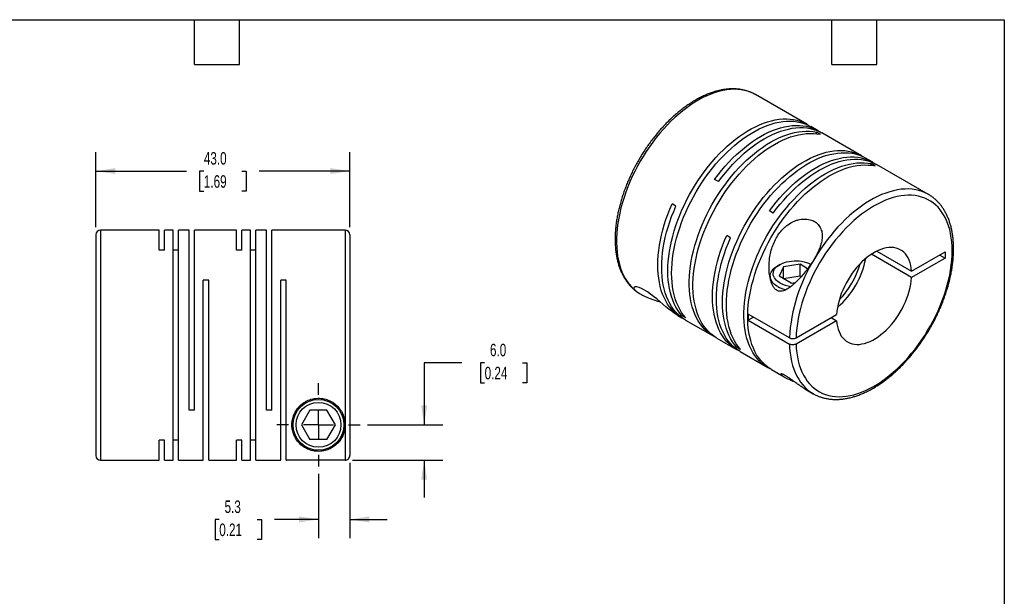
# Model space of a CAD drawing. Header units: millimetres. Extents: x 6 to 273, y 6 to 210.
# Tile 3 of 3: x 106 to 273, y 112 to 210. Entities that reach past the tile are written whole.
import ezdxf

# ---------------------------------------------------------------- set-up
doc = ezdxf.new("R2010")
doc.units = ezdxf.units.MM
doc.linetypes.add('SLD-Center', pattern=[19.05, 15.24, -1.27, 1.27, -1.27])
doc.linetypes.add('SLD-Solid', pattern=[0])
doc.layers.add('CENTER', color=40, linetype='SLD-Center')
doc.layers.add('DIMENSIONS', color=140, linetype='SLD-Solid', lineweight=25)
doc.layers.add('TEXT', color=140, linetype='SLD-Solid', lineweight=25)
doc.styles.add('SLDTEXTSTYLE0', font='TXT', dxfattribs={"width": 0.7})
doc.dimstyles.new('SLDDIMSTYLE0', dxfattribs={"dimtxt": 2.158008, "dimasz": 3.302, "dimexe": 0, "dimexo": 0.0625, "dimgap": 0.539502, "dimtad": 0, "dimtih": 1, "dimtoh": 1, "dimdec": 1, "dimrnd": 1e-09, "dimzin": 12, "dimdsep": 46, "dimtxsty": 'SLDTEXTSTYLE0', "dimsah": 1, "dimcen": 0.09, "dimadec": 0, "dimazin": 3, "dimtfac": 1, "dimtdec": 1, "dimtmove": 0, "dimatfit": 0, "dimfxl": 0, "dimfrac": 2, "dimtolj": 1, "dimtzin": 12, "dimarcsym": 0})
doc.dimstyles.new('SLDDIMSTYLE1', dxfattribs={"dimtxt": 2.158008, "dimasz": 3.302, "dimexe": 0, "dimexo": 0.0625, "dimgap": 0.539502, "dimtad": 0, "dimtih": 1, "dimtoh": 1, "dimdec": 1, "dimrnd": 1e-09, "dimzin": 4, "dimdsep": 46, "dimtxsty": 'SLDTEXTSTYLE0', "dimsah": 1, "dimcen": 0.09, "dimadec": 0, "dimazin": 1, "dimtfac": 1, "dimtdec": 1, "dimtmove": 0, "dimatfit": 0, "dimfxl": 0, "dimfrac": 2, "dimtolj": 1, "dimtzin": 12, "dimarcsym": 0})
doc.dimstyles.new('SLDDIMSTYLE3', dxfattribs={"dimtxt": 2.158008, "dimasz": 3.302, "dimexe": 0, "dimexo": 0.0625, "dimgap": 0.539502, "dimtad": 0, "dimtih": 1, "dimtoh": 1, "dimdec": 1, "dimrnd": 1e-09, "dimzin": 4, "dimdsep": 46, "dimtxsty": 'SLDTEXTSTYLE0', "dimsah": 1, "dimcen": 0.09, "dimadec": 0, "dimazin": 1, "dimtfac": 1, "dimtdec": 1, "dimtofl": 0, "dimtmove": 0, "dimatfit": 3, "dimfxl": 0, "dimfrac": 2, "dimtolj": 1, "dimtzin": 12, "dimarcsym": 0})

# ---------------------------------------------------------------- blocks, each defined once
blk = doc.blocks.new('_D_5')
at = {"layer": 'DIMENSIONS'}
for p, q in [((119.21, 174.36), (119.21, 187.07)), ((162.21, 174.36), (162.21, 187.07)), ((119.21, 183.89), (134.58, 183.89)), ((137.5, 183.89), (136.78, 183.89)), ((136.78, 183.89), (136.78, 180.46)), ((143.92, 183.89), (144.64, 183.89)), ((144.64, 183.89), (144.64, 180.46)), ((162.21, 183.89), (146.84, 183.89)), ((136.78, 180.46), (137.5, 180.46)), ((144.64, 180.46), (143.92, 180.46))]:
    blk.add_line(p, q, dxfattribs=at)
for points in [[(119.21, 183.89), (122.51, 183.39), (122.51, 184.4)], [(162.21, 183.89), (158.91, 184.4), (158.91, 183.39)]]:
    blk.add_solid(points, dxfattribs=at)
at = {"layer": 'DIMENSIONS', "char_height": 2.117, "attachment_point": 1, "style": 'SLDTEXTSTYLE0'}
for s, insert in [('43.0', (137.5, 187.11)), ('1.69', (137.5, 183.19))]:
    blk.add_mtext(s, dxfattribs=dict(at, insert=insert))
blk = doc.blocks.new('_D_6')
at = {"layer": 'DIMENSIONS'}
for p, q in [((162.21, 134.43), (162.21, 121.68)), ((156.91, 132.58), (156.91, 121.68)), ((140.11, 124.86), (139.39, 124.86)), ((139.39, 124.86), (139.39, 121.43)), ((146.52, 124.86), (147.25, 124.86)), ((147.25, 124.86), (147.25, 121.43)), ((156.91, 124.86), (149.45, 124.86)), ((162.21, 124.86), (168.56, 124.86)), ((139.39, 121.43), (140.11, 121.43)), ((147.25, 121.43), (146.52, 121.43))]:
    blk.add_line(p, q, dxfattribs=at)
for points in [[(156.91, 124.86), (153.61, 125.37), (153.61, 124.35)], [(162.21, 124.86), (165.51, 124.35), (165.51, 125.37)]]:
    blk.add_solid(points, dxfattribs=at)
at = {"layer": 'DIMENSIONS', "char_height": 2.117, "attachment_point": 1, "style": 'SLDTEXTSTYLE0'}
for s, insert in [('5.3', (141.01, 128.07)), ('0.21', (140.11, 124.16))]:
    blk.add_mtext(s, dxfattribs=dict(at, insert=insert))
blk = doc.blocks.new('_D_7')
at = {"layer": 'DIMENSIONS'}
for p, q in [((181.16, 151.42), (174.81, 151.42)), ((174.81, 151.42), (174.81, 140.89)), ((185.05, 151.42), (184.33, 151.42)), ((184.33, 151.42), (184.33, 147.99)), ((191.47, 151.42), (192.19, 151.42)), ((192.19, 151.42), (192.19, 147.99)), ((184.33, 147.99), (185.05, 147.99)), ((192.19, 147.99), (191.47, 147.99)), ((165.22, 140.89), (177.99, 140.89)), ((162.68, 134.9), (177.99, 134.9)), ((174.81, 134.9), (174.81, 128.55))]:
    blk.add_line(p, q, dxfattribs=at)
for points in [[(174.81, 140.89), (175.32, 144.2), (174.3, 144.2)], [(174.81, 134.9), (174.3, 131.6), (175.32, 131.6)]]:
    blk.add_solid(points, dxfattribs=at)
at = {"layer": 'DIMENSIONS', "char_height": 2.117, "attachment_point": 1, "style": 'SLDTEXTSTYLE0'}
for s, insert in [('6.0', (185.95, 154.63)), ('0.24', (185.05, 150.72))]:
    blk.add_mtext(s, dxfattribs=dict(at, insert=insert))
blk = doc.blocks.new('SW_CENTERMARKSYMBOL_1')
at = {"layer": 'CENTER', "color": 0}
for p, q in [((0, 5.08), (0, 7.04)), ((0, 0), (0, 2.54)), ((-5.08, 0), (-7.04, 0)), ((0, 0), (-2.54, 0)), ((0, 0), (0, -2.54)), ((0, 0), (2.54, 0)), ((5.08, 0), (7.04, 0)), ((0, -5.08), (0, -7.04))]:
    blk.add_line(p, q, dxfattribs=at)

msp = doc.modelspace()

# ---------------------------------------------------------------- linework, layer by layer
for p, q in [((239.61, 191.83), (230.91, 196.85)), ((241.52, 190.72), (240.26, 191.45)), ((241.9, 190.12), (241.25, 190.49)), ((241.25, 190.22), (241.25, 190.49)), ((248.87, 186.48), (242.17, 190.35)), ((250.78, 185.38), (249.52, 186.1)), ((251.16, 184.77), (250.51, 185.15)), ((250.51, 184.88), (250.51, 185.15)), ((260.19, 179.95), (251.43, 185)), ((224.64, 182.12), (223.99, 182.49)), ((260.19, 179.95), (260.17, 179.96)), ((217.43, 177.95), (216.78, 178.33)), ((233.91, 176.77), (233.26, 177.14)), ((129.91, 173.89), (120.01, 173.89)), ((120.01, 173.89), (120.01, 134.89)), ((129.91, 170.49), (129.91, 173.89)), ((132.31, 173.89), (130.83, 173.89)), ((130.83, 170.49), (130.83, 173.89)), ((132.31, 134.89), (132.31, 173.89)), ((135.01, 173.89), (133.23, 173.89)), ((133.23, 134.89), (133.23, 173.89)), ((135.01, 143.39), (135.01, 173.89)), ((143.01, 173.89), (135.93, 173.89)), ((135.93, 143.39), (135.93, 173.89)), ((143.01, 170.49), (143.01, 173.89)), ((145.41, 173.89), (143.93, 173.89)), ((143.93, 170.49), (143.93, 173.89)), ((145.41, 134.89), (145.41, 173.89)), ((148.11, 173.89), (146.33, 173.89)), ((146.33, 134.89), (146.33, 173.89)), ((148.11, 143.39), (148.11, 173.89)), ((161.41, 173.89), (149.03, 173.89)), ((149.03, 143.39), (149.03, 173.89)), ((161.41, 173.89), (161.41, 140.89)), ((119.21, 173.09), (119.21, 135.69)), ((162.21, 173.09), (162.21, 135.7)), ((226.69, 172.6), (226.04, 172.98)), ((130.83, 170.49), (129.91, 170.49)), ((133.23, 170.49), (132.31, 170.49)), ((143.93, 170.49), (143.01, 170.49)), ((146.33, 170.49), (145.41, 170.49)), ((251.46, 170.33), (257.35, 166.93)), ((257.35, 166.93), (263.03, 170.2)), ((263.03, 170.2), (263.03, 169.14)), ((257.35, 165.87), (250.54, 169.8)), ((263.03, 169.14), (257.35, 165.87)), ((262.11, 169.67), (263.03, 169.14)), ((235.02, 168.04), (234.67, 167.84)), ((235.67, 167.67), (234.92, 166.06)), ((238.46, 168.1), (235.67, 167.67)), ((235.67, 165.63), (235.67, 167.67)), ((239.75, 167.35), (238.46, 168.1)), ((238.46, 166.06), (238.46, 168.1)), ((138.33, 165.39), (137.41, 165.39)), ((137.41, 134.89), (137.41, 165.39)), ((138.33, 134.89), (138.33, 165.39)), ((151.43, 165.39), (150.51, 165.39)), ((150.51, 134.89), (150.51, 165.39)), ((151.43, 134.89), (151.43, 165.39)), ((233.41, 166.08), (233.41, 165.71)), ((236.96, 164.88), (234.92, 166.06)), ((238.46, 166.06), (235.67, 165.63)), ((238.61, 165.97), (238.46, 166.06)), ((236.96, 164.88), (237.66, 164.99)), ((211.21, 163.19), (211.36, 163.1)), ((211.27, 163.16), (211.36, 163.11)), ((217.77, 159.4), (218.42, 159.03)), ((218.48, 159.38), (218.71, 159.52)), ((219.13, 159.01), (218.48, 159.38)), ((219.07, 158.65), (223.72, 155.97)), ((236.66, 155.63), (229.66, 159.67)), ((230.58, 159.14), (229.66, 158.61)), ((229.66, 158.61), (236.66, 154.57)), ((237.79, 155.63), (244.66, 159.6)), ((244.66, 158.54), (237.79, 154.57)), ((243.74, 159.07), (244.66, 158.54)), ((224.37, 155.59), (227.68, 153.68)), ((227.74, 154.04), (227.97, 154.17)), ((228.39, 153.66), (227.74, 154.04)), ((228.33, 153.31), (232.98, 150.62)), ((233.63, 150.24), (235.76, 149.02)), ((239.26, 147), (240.69, 146.17)), ((240.69, 146.17), (240.71, 146.16)), ((135.93, 143.39), (135.01, 143.39)), ((149.03, 143.39), (148.11, 143.39)), ((155.47, 143.39), (154.02, 140.89)), ((158.35, 143.39), (155.47, 143.39)), ((159.8, 140.89), (158.35, 143.39)), ((154.02, 140.89), (155.47, 138.39)), ((158.35, 138.39), (159.8, 140.89)), ((161.41, 140.89), (161.41, 134.9)), ((158.35, 138.39), (155.47, 138.39)), ((130.83, 138.29), (129.91, 138.29)), ((129.91, 134.89), (129.91, 138.29)), ((130.83, 134.89), (130.83, 138.29)), ((133.23, 138.29), (132.31, 138.29)), ((143.93, 138.29), (143.01, 138.29)), ((143.01, 134.89), (143.01, 138.29)), ((143.93, 134.89), (143.93, 138.29)), ((146.33, 138.29), (145.41, 138.29)), ((120.01, 134.89), (129.91, 134.89)), ((130.83, 134.89), (132.31, 134.89)), ((133.23, 134.89), (137.41, 134.89)), ((138.33, 134.89), (143.01, 134.89)), ((143.93, 134.89), (145.41, 134.89)), ((146.33, 134.89), (150.51, 134.89)), ((151.43, 134.89), (151.51, 134.89)), ((161.41, 134.9), (151.51, 134.9)), ((151.51, 134.89), (151.51, 134.9))]:
    msp.add_line(p, q)
at = {"flags": 128}
for points in [[(230.91, 196.85), (230.67, 196.98), (230.16, 197.22), (229.63, 197.41), (229.08, 197.57), (228.5, 197.67), (227.91, 197.74), (227.3, 197.76), (226.68, 197.74), (226.04, 197.67), (225.39, 197.55), (224.73, 197.4), (224.06, 197.2), (223.38, 196.95), (222.7, 196.67), (222.02, 196.34), (221.33, 195.97), (220.64, 195.57), (219.95, 195.12), (219.27, 194.63), (218.59, 194.11), (217.92, 193.56), (217.25, 192.97), (216.6, 192.34), (215.95, 191.69), (215.32, 191.01), (214.7, 190.3), (214.1, 189.56), (213.52, 188.8), (212.96, 188.02), (212.42, 187.21), (211.89, 186.39), (211.4, 185.56), (210.92, 184.71), (210.47, 183.84), (210.05, 182.97), (209.66, 182.09), (209.29, 181.21), (208.96, 180.32), (208.65, 179.43), (208.38, 178.54), (208.14, 177.66), (207.93, 176.78), (207.75, 175.91), (207.61, 175.05), (207.5, 174.2), (207.42, 173.37), (207.38, 172.55), (207.38, 171.75), (207.41, 170.97), (207.47, 170.22), (207.56, 169.49), (207.69, 168.78), (207.86, 168.1), (208.06, 167.45), (208.28, 166.84), (208.55, 166.25), (208.84, 165.7), (209.16, 165.19), (209.52, 164.71), (209.9, 164.27), (210.31, 163.87), (210.75, 163.51), (211.21, 163.19)], [(218.48, 159.38), (218.1, 159.83), (217.76, 160.32), (217.44, 160.85), (217.16, 161.41), (216.91, 162), (216.69, 162.63), (216.5, 163.28), (216.35, 163.97), (216.23, 164.68), (216.14, 165.42), (216.09, 166.18), (216.07, 166.97), (216.09, 167.77), (216.14, 168.59), (216.23, 169.43), (216.35, 170.28), (216.5, 171.14), (216.68, 172.01), (216.9, 172.89), (217.15, 173.78), (217.44, 174.67), (217.75, 175.55), (218.09, 176.44), (218.47, 177.32), (218.87, 178.2), (219.3, 179.07), (219.75, 179.93), (220.23, 180.77), (220.73, 181.6), (221.26, 182.42), (221.81, 183.21), (222.38, 183.99), (222.96, 184.74), (223.57, 185.47), (224.19, 186.17), (224.82, 186.85), (225.47, 187.49), (226.13, 188.11), (226.79, 188.69), (227.47, 189.23), (228.15, 189.75), (228.83, 190.22), (229.52, 190.66), (230.21, 191.05), (230.89, 191.41), (231.58, 191.73), (232.26, 192), (232.93, 192.23), (233.6, 192.42), (234.26, 192.57), (234.9, 192.67), (235.54, 192.72), (236.15, 192.74), (236.76, 192.71), (237.35, 192.63), (237.91, 192.51), (238.46, 192.35), (238.99, 192.14), (239.49, 191.89), (239.93, 191.63)], [(219.13, 159.01), (218.75, 159.46), (218.41, 159.95), (218.09, 160.47), (217.81, 161.03), (217.56, 161.63), (217.34, 162.25), (217.15, 162.91), (217, 163.59), (216.88, 164.31), (216.79, 165.04), (216.74, 165.81), (216.72, 166.59), (216.74, 167.39), (216.79, 168.22), (216.88, 169.05), (217, 169.9), (217.15, 170.77), (217.33, 171.64), (217.55, 172.52), (217.8, 173.4), (218.09, 174.29), (218.4, 175.18), (218.74, 176.06), (219.12, 176.95), (219.52, 177.82), (219.95, 178.69), (220.4, 179.55), (220.88, 180.4), (221.39, 181.23), (221.91, 182.04), (222.46, 182.84), (223.03, 183.61), (223.62, 184.37), (224.22, 185.1), (224.84, 185.8), (225.47, 186.47), (226.12, 187.12), (226.78, 187.73), (227.44, 188.31), (228.12, 188.86), (228.8, 189.37), (229.48, 189.84), (230.17, 190.28), (230.86, 190.68), (231.54, 191.03), (232.23, 191.35), (232.91, 191.62), (233.58, 191.86), (234.25, 192.05), (234.91, 192.19), (235.55, 192.29), (236.19, 192.35), (236.81, 192.36), (237.41, 192.33), (238, 192.26), (238.56, 192.14), (239.11, 191.97), (239.64, 191.77), (240.14, 191.52), (240.26, 191.45)], [(224.05, 155.79), (223.6, 156.04), (223.13, 156.35), (222.69, 156.7), (222.27, 157.1), (221.89, 157.53), (221.53, 158), (221.2, 158.51), (220.9, 159.05), (220.63, 159.63), (220.4, 160.24), (220.2, 160.88), (220.03, 161.55), (219.89, 162.25), (219.79, 162.98), (219.72, 163.73), (219.68, 164.5), (219.68, 165.29), (219.72, 166.11), (219.79, 166.94), (219.89, 167.78), (220.03, 168.64), (220.2, 169.51), (220.4, 170.38), (220.63, 171.27), (220.9, 172.15), (221.2, 173.04), (221.53, 173.93), (221.89, 174.81), (222.27, 175.69), (222.69, 176.56), (223.13, 177.43), (223.6, 178.28), (224.09, 179.12), (224.61, 179.94), (225.15, 180.75), (225.71, 181.53), (226.28, 182.3), (226.88, 183.04), (227.49, 183.75), (228.12, 184.44), (228.76, 185.1), (229.41, 185.73), (230.07, 186.33), (230.74, 186.89), (231.42, 187.42), (232.1, 187.91), (232.79, 188.37), (233.48, 188.78), (234.17, 189.16), (234.85, 189.5), (235.53, 189.79), (236.21, 190.04), (236.88, 190.25), (237.54, 190.42), (238.19, 190.54), (238.84, 190.62), (239.46, 190.66), (240.07, 190.65), (240.67, 190.59), (241.25, 190.49)], [(224.37, 155.59), (224.25, 155.66), (223.78, 155.97), (223.34, 156.33), (222.93, 156.72), (222.54, 157.15), (222.18, 157.62), (221.85, 158.13), (221.55, 158.67), (221.28, 159.25), (221.05, 159.86), (220.85, 160.5), (220.68, 161.17), (220.54, 161.87), (220.44, 162.6), (220.37, 163.35), (220.33, 164.13), (220.33, 164.92), (220.37, 165.73), (220.44, 166.56), (220.54, 167.41), (220.68, 168.26), (220.85, 169.13), (221.05, 170.01), (221.28, 170.89), (221.55, 171.78), (221.85, 172.66), (222.18, 173.55), (222.54, 174.44), (222.93, 175.32), (223.34, 176.19), (223.78, 177.05), (224.25, 177.9), (224.74, 178.74), (225.26, 179.57), (225.8, 180.37), (226.36, 181.16), (226.93, 181.92), (227.53, 182.66), (228.14, 183.38), (228.77, 184.07), (229.41, 184.73), (230.06, 185.36), (230.72, 185.95), (231.39, 186.52), (232.07, 187.04), (232.75, 187.54), (233.44, 187.99), (234.13, 188.41), (234.82, 188.78), (235.5, 189.12), (236.18, 189.42), (236.86, 189.67), (237.53, 189.88), (238.19, 190.04), (238.85, 190.17), (239.49, 190.24), (240.11, 190.28), (240.72, 190.27), (241.32, 190.22), (241.9, 190.12)], [(223.99, 182.49), (224.57, 183.26), (225.17, 184), (225.78, 184.71), (226.4, 185.4), (227.04, 186.06), (227.7, 186.69), (228.36, 187.29), (229.03, 187.86), (229.71, 188.39), (230.39, 188.88), (231.07, 189.33), (231.76, 189.75), (232.45, 190.13), (233.14, 190.47), (233.82, 190.76), (234.5, 191.02), (235.17, 191.23), (235.83, 191.39), (236.48, 191.52), (237.12, 191.6), (237.75, 191.63), (238.36, 191.63), (238.96, 191.57), (239.53, 191.48), (240.09, 191.34), (240.63, 191.15), (241.15, 190.92), (241.64, 190.65), (241.84, 190.53)], [(224.64, 182.12), (225.22, 182.88), (225.82, 183.62), (226.43, 184.34), (227.05, 185.03), (227.69, 185.69), (228.35, 186.32), (229.01, 186.92), (229.68, 187.48), (230.36, 188.01), (231.04, 188.5), (231.72, 188.96), (232.41, 189.38), (233.1, 189.75), (233.79, 190.09), (234.47, 190.39), (235.15, 190.64), (235.82, 190.85), (236.48, 191.02), (237.13, 191.14), (237.77, 191.22), (238.4, 191.26), (239.01, 191.25), (239.61, 191.2), (240.18, 191.1), (240.74, 190.96), (241.28, 190.78), (241.8, 190.55), (242.17, 190.35)], [(227.74, 154.04), (227.37, 154.49), (227.02, 154.97), (226.71, 155.5), (226.42, 156.06), (226.17, 156.65), (225.95, 157.28), (225.77, 157.94), (225.61, 158.62), (225.49, 159.33), (225.41, 160.07), (225.35, 160.83), (225.34, 161.62), (225.35, 162.42), (225.4, 163.24), (225.49, 164.08), (225.61, 164.93), (225.76, 165.79), (225.95, 166.67), (226.17, 167.55), (226.42, 168.43), (226.7, 169.32), (227.01, 170.21), (227.36, 171.09), (227.73, 171.97), (228.13, 172.85), (228.56, 173.72), (229.01, 174.58), (229.49, 175.42), (230, 176.26), (230.52, 177.07), (231.07, 177.87), (231.64, 178.64), (232.23, 179.4), (232.83, 180.12), (233.45, 180.83), (234.09, 181.5), (234.73, 182.15), (235.39, 182.76), (236.06, 183.34), (236.73, 183.89), (237.41, 184.4), (238.09, 184.87), (238.78, 185.31), (239.47, 185.71), (240.16, 186.06), (240.84, 186.38), (241.52, 186.65), (242.19, 186.88), (242.86, 187.07), (243.52, 187.22), (244.16, 187.32), (244.8, 187.38), (245.42, 187.39), (246.02, 187.36), (246.61, 187.28), (247.18, 187.16), (247.73, 187), (248.25, 186.79), (248.76, 186.54), (249.19, 186.28)], [(228.39, 153.66), (228.02, 154.11), (227.67, 154.6), (227.36, 155.12), (227.07, 155.68), (226.82, 156.28), (226.6, 156.9), (226.42, 157.56), (226.26, 158.25), (226.14, 158.96), (226.06, 159.7), (226, 160.46), (225.99, 161.24), (226, 162.05), (226.05, 162.87), (226.14, 163.71), (226.26, 164.56), (226.41, 165.42), (226.6, 166.29), (226.82, 167.17), (227.07, 168.06), (227.35, 168.94), (227.66, 169.83), (228.01, 170.72), (228.38, 171.6), (228.78, 172.48), (229.21, 173.34), (229.66, 174.2), (230.14, 175.05), (230.65, 175.88), (231.18, 176.7), (231.72, 177.49), (232.29, 178.27), (232.88, 179.02), (233.48, 179.75), (234.1, 180.45), (234.74, 181.13), (235.38, 181.77), (236.04, 182.38), (236.71, 182.97), (237.38, 183.51), (238.06, 184.02), (238.74, 184.5), (239.43, 184.93), (240.12, 185.33), (240.81, 185.69), (241.49, 186), (242.17, 186.28), (242.85, 186.51), (243.51, 186.7), (244.17, 186.84), (244.82, 186.94), (245.45, 187), (246.07, 187.01), (246.67, 186.98), (247.26, 186.91), (247.83, 186.79), (248.38, 186.62), (248.9, 186.42), (249.41, 186.17), (249.52, 186.1)], [(233.31, 150.44), (232.86, 150.69), (232.4, 151), (231.95, 151.35), (231.54, 151.75), (231.15, 152.18), (230.79, 152.65), (230.46, 153.16), (230.16, 153.7), (229.9, 154.28), (229.66, 154.89), (229.46, 155.53), (229.29, 156.2), (229.15, 156.9), (229.05, 157.63), (228.98, 158.38), (228.95, 159.15), (228.95, 159.95), (228.98, 160.76), (229.05, 161.59), (229.15, 162.44), (229.29, 163.29), (229.46, 164.16), (229.66, 165.04), (229.9, 165.92), (230.16, 166.8), (230.46, 167.69), (230.79, 168.58), (231.15, 169.46), (231.54, 170.34), (231.95, 171.22), (232.4, 172.08), (232.86, 172.93), (233.36, 173.77), (233.87, 174.59), (234.41, 175.4), (234.97, 176.19), (235.55, 176.95), (236.14, 177.69), (236.75, 178.41), (237.38, 179.1), (238.02, 179.75), (238.67, 180.38), (239.34, 180.98), (240.01, 181.54), (240.68, 182.07), (241.37, 182.56), (242.05, 183.02), (242.74, 183.44), (243.43, 183.81), (244.11, 184.15), (244.8, 184.44), (245.47, 184.7), (246.14, 184.91), (246.81, 185.07), (247.46, 185.19), (248.1, 185.27), (248.72, 185.31), (249.34, 185.3), (249.93, 185.24), (250.51, 185.15)], [(233.26, 177.14), (233.83, 177.91), (234.43, 178.65), (235.04, 179.37), (235.67, 180.06), (236.31, 180.72), (236.96, 181.35), (237.62, 181.94), (238.29, 182.51), (238.97, 183.04), (239.65, 183.53), (240.34, 183.99), (241.02, 184.4), (241.71, 184.78), (242.4, 185.12), (243.08, 185.42), (243.76, 185.67), (244.43, 185.88), (245.09, 186.05), (245.74, 186.17), (246.38, 186.25), (247.01, 186.29), (247.62, 186.28), (248.22, 186.23), (248.8, 186.13), (249.36, 185.99), (249.89, 185.8), (250.41, 185.58), (250.9, 185.31), (251.1, 185.18)], [(233.91, 176.77), (234.48, 177.53), (235.08, 178.28), (235.69, 178.99), (236.32, 179.68), (236.96, 180.34), (237.61, 180.97), (238.27, 181.57), (238.94, 182.13), (239.62, 182.66), (240.3, 183.16), (240.99, 183.61), (241.68, 184.03), (242.36, 184.41), (243.05, 184.74), (243.73, 185.04), (244.41, 185.29), (245.08, 185.5), (245.74, 185.67), (246.39, 185.8), (247.03, 185.88), (247.66, 185.91), (248.27, 185.9), (248.87, 185.85), (249.45, 185.75), (250.01, 185.61), (250.54, 185.43), (251.06, 185.2), (251.43, 185)], [(233.63, 150.24), (233.51, 150.31), (233.05, 150.63), (232.6, 150.98), (232.19, 151.37), (231.8, 151.8), (231.44, 152.28), (231.11, 152.78), (230.81, 153.33), (230.55, 153.9), (230.31, 154.51), (230.11, 155.16), (229.94, 155.83), (229.8, 156.53), (229.7, 157.25), (229.63, 158), (229.6, 158.78), (229.6, 159.57), (229.63, 160.39), (229.7, 161.21), (229.8, 162.06), (229.94, 162.92), (230.11, 163.78), (230.31, 164.66), (230.55, 165.54), (230.81, 166.43), (231.11, 167.32), (231.44, 168.2), (231.8, 169.09), (232.19, 169.97), (232.6, 170.84), (233.05, 171.71), (233.51, 172.56), (234.01, 173.4), (234.52, 174.22), (235.06, 175.02), (235.62, 175.81), (236.2, 176.58), (236.79, 177.32), (237.41, 178.03), (238.03, 178.72), (238.67, 179.38), (239.32, 180.01), (239.99, 180.61), (240.66, 181.17), (241.34, 181.7), (242.02, 182.19), (242.7, 182.64), (243.39, 183.06), (244.08, 183.44), (244.76, 183.77), (245.45, 184.07), (246.12, 184.32), (246.79, 184.53), (247.46, 184.7), (248.11, 184.82), (248.75, 184.9), (249.38, 184.93), (249.99, 184.92), (250.58, 184.87), (251.16, 184.77)], [(260.17, 179.96), (260.17, 179.96), (259.67, 180.21), (259.15, 180.43), (258.6, 180.6), (258.04, 180.73), (257.45, 180.82), (256.85, 180.86), (256.24, 180.85), (255.6, 180.8), (254.96, 180.71), (254.3, 180.57), (253.64, 180.39), (252.96, 180.17), (252.28, 179.9), (251.6, 179.59), (250.91, 179.25), (250.22, 178.86), (249.54, 178.43), (248.85, 177.96), (248.17, 177.45), (247.49, 176.91), (246.82, 176.34), (246.16, 175.73), (245.52, 175.09), (244.88, 174.42), (244.26, 173.72), (243.65, 173), (243.06, 172.25), (242.48, 171.47), (241.93, 170.68), (241.4, 169.87), (240.89, 169.04)], [(237.79, 154.57), (237.83, 153.82), (237.9, 153.09), (238.01, 152.39), (238.16, 151.71), (238.33, 151.06), (238.54, 150.44), (238.78, 149.85), (239.05, 149.3), (239.36, 148.78), (239.69, 148.3), (240.05, 147.85), (240.45, 147.44), (240.86, 147.08), (241.31, 146.75), (241.78, 146.47), (242.27, 146.22), (242.79, 146.02), (243.33, 145.87), (243.89, 145.75), (244.46, 145.69), (245.06, 145.66), (245.67, 145.68), (246.29, 145.74), (246.92, 145.85), (247.57, 146), (248.22, 146.2), (248.89, 146.44), (249.55, 146.72), (250.22, 147.04), (250.9, 147.4), (251.57, 147.8), (252.24, 148.24), (252.91, 148.72), (253.57, 149.24), (254.23, 149.79), (254.88, 150.37), (255.52, 150.99), (256.15, 151.63), (256.76, 152.31), (257.36, 153.01), (257.94, 153.74), (258.5, 154.49), (259.05, 155.26), (259.57, 156.05), (260.07, 156.86), (260.55, 157.68), (261.01, 158.52), (261.43, 159.37), (261.83, 160.22), (262.21, 161.08), (262.55, 161.95), (262.86, 162.82), (263.14, 163.69), (263.4, 164.56), (263.61, 165.42), (263.8, 166.27), (263.95, 167.12), (264.07, 167.95), (264.16, 168.77), (264.21, 169.58), (264.23, 170.37), (264.21, 171.13), (264.16, 171.88), (264.07, 172.6), (263.95, 173.3), (263.8, 173.97), (263.61, 174.61), (263.4, 175.21), (263.14, 175.79), (262.86, 176.33), (262.55, 176.84), (262.21, 177.31), (261.83, 177.75), (261.43, 178.14), (261.01, 178.49), (260.55, 178.81), (260.07, 179.08), (259.57, 179.31), (259.05, 179.49), (258.5, 179.64), (257.94, 179.74), (257.36, 179.79), (256.76, 179.8), (256.15, 179.77), (255.52, 179.69), (254.88, 179.57), (254.23, 179.4), (253.57, 179.19), (252.91, 178.94), (252.24, 178.65), (251.57, 178.31), (250.9, 177.94), (250.22, 177.52), (249.55, 177.07), (248.89, 176.58), (248.22, 176.06), (247.57, 175.49), (246.92, 174.9), (246.29, 174.28), (245.67, 173.62), (245.06, 172.94), (244.46, 172.23), (243.89, 171.49), (243.33, 170.74), (242.79, 169.96), (242.27, 169.16), (241.78, 168.35), (241.31, 167.52), (240.86, 166.68), (240.45, 165.83), (240.05, 164.97), (239.69, 164.1), (239.36, 163.24), (239.05, 162.37), (238.78, 161.5), (238.54, 160.63), (238.33, 159.77), (238.16, 158.92), (238.01, 158.08), (237.9, 157.25), (237.83, 156.43), (237.79, 155.63)], [(218.75, 158.85), (218.48, 158.99), (218, 159.29), (217.55, 159.62), (217.13, 160), (216.73, 160.42), (216.36, 160.87), (216.02, 161.36), (215.71, 161.89), (215.44, 162.45), (215.19, 163.04), (214.97, 163.67), (214.79, 164.33), (214.64, 165.01), (214.52, 165.72), (214.44, 166.46), (214.39, 167.22), (214.38, 168.01), (214.4, 168.81), (214.45, 169.63), (214.54, 170.46), (214.66, 171.31), (214.81, 172.17), (215, 173.04), (215.22, 173.91), (215.47, 174.8), (215.75, 175.68), (216.06, 176.56), (216.41, 177.45), (216.78, 178.33)], [(219.07, 158.65), (218.7, 158.88), (218.25, 159.21), (217.82, 159.59), (217.42, 160), (217.05, 160.45), (216.7, 160.94), (216.39, 161.47), (216.11, 162.03), (215.86, 162.62), (215.64, 163.25), (215.45, 163.91), (215.3, 164.59), (215.18, 165.31), (215.09, 166.05), (215.04, 166.81), (215.03, 167.59), (215.04, 168.4), (215.1, 169.22), (215.18, 170.06), (215.3, 170.91), (215.46, 171.77), (215.64, 172.64), (215.86, 173.52), (216.11, 174.41), (216.4, 175.29), (216.71, 176.18), (217.06, 177.07), (217.43, 177.95)], [(228.01, 153.5), (227.8, 153.61), (227.32, 153.91), (226.86, 154.24), (226.43, 154.61), (226.03, 155.03), (225.66, 155.48), (225.32, 155.97), (225, 156.49), (224.72, 157.06), (224.47, 157.65), (224.25, 158.28), (224.06, 158.93), (223.91, 159.62), (223.79, 160.33), (223.71, 161.07), (223.66, 161.84), (223.64, 162.62), (223.66, 163.42), (223.71, 164.25), (223.79, 165.08), (223.91, 165.94), (224.07, 166.8), (224.26, 167.67), (224.47, 168.55), (224.73, 169.43), (225.01, 170.32), (225.32, 171.21), (225.67, 172.1), (226.04, 172.98)], [(228.33, 153.31), (227.97, 153.53), (227.51, 153.86), (227.08, 154.24), (226.68, 154.65), (226.31, 155.1), (225.97, 155.59), (225.65, 156.12), (225.37, 156.68), (225.12, 157.27), (224.9, 157.9), (224.71, 158.56), (224.56, 159.25), (224.44, 159.96), (224.36, 160.7), (224.31, 161.46), (224.29, 162.24), (224.31, 163.05), (224.36, 163.87), (224.45, 164.71), (224.57, 165.56), (224.72, 166.42), (224.91, 167.3), (225.13, 168.17), (225.38, 169.06), (225.66, 169.95), (225.97, 170.83), (226.32, 171.72), (226.69, 172.6)], [(257.35, 166.93), (257.3, 167.43), (257.22, 167.91), (257.1, 168.36), (256.95, 168.79), (256.77, 169.17), (256.56, 169.53), (256.31, 169.85), (256.04, 170.13), (255.75, 170.37), (255.42, 170.57), (255.08, 170.73), (254.71, 170.85), (254.32, 170.92), (253.92, 170.95), (253.49, 170.93), (253.06, 170.87), (252.61, 170.77), (252.16, 170.63), (251.7, 170.44), (251.24, 170.21), (250.77, 169.94), (250.31, 169.63), (249.85, 169.29), (249.39, 168.91), (248.95, 168.5), (248.51, 168.06), (248.09, 167.59), (247.69, 167.09), (247.3, 166.57), (246.93, 166.03), (246.59, 165.47), (246.26, 164.9), (245.97, 164.31), (245.7, 163.72), (245.45, 163.12), (245.24, 162.52), (245.06, 161.92), (244.91, 161.33), (244.79, 160.74), (244.71, 160.16), (244.66, 159.6)], [(235.02, 164.94), (234.73, 165.12), (234.48, 165.33), (234.28, 165.55), (234.11, 165.78), (234, 166.02), (233.93, 166.27), (233.91, 166.52), (233.94, 166.77), (234.02, 167.02), (234.15, 167.26), (234.32, 167.48), (234.54, 167.7), (234.8, 167.9), (235.1, 168.08), (235.43, 168.24), (235.8, 168.38), (236.18, 168.5), (236.59, 168.58), (237.01, 168.64), (237.44, 168.68), (237.87, 168.68), (238.31, 168.66), (238.73, 168.6), (239.14, 168.52), (239.53, 168.41), (239.9, 168.28), (240.24, 168.13), (240.29, 168.1)], [(234.67, 164.32), (234.36, 164.52), (234.1, 164.74), (233.87, 164.97), (233.69, 165.21), (233.55, 165.46), (233.46, 165.72), (233.41, 165.98), (233.42, 166.25), (233.47, 166.51), (233.58, 166.77), (233.73, 167.01), (233.92, 167.25), (234.16, 167.48), (234.44, 167.69), (234.67, 167.84)], [(244.66, 158.54), (244.71, 158.03), (244.79, 157.55), (244.91, 157.1), (245.06, 156.68), (245.24, 156.29), (245.45, 155.93), (245.7, 155.62), (245.97, 155.33), (246.26, 155.09), (246.59, 154.89), (246.93, 154.73), (247.3, 154.62), (247.69, 154.55), (248.09, 154.52), (248.51, 154.53), (248.95, 154.59), (249.39, 154.69), (249.85, 154.84), (250.31, 155.03), (250.77, 155.25), (251.24, 155.52), (251.7, 155.83), (252.16, 156.17), (252.61, 156.55), (253.06, 156.96), (253.49, 157.41), (253.92, 157.88), (254.32, 158.37), (254.71, 158.9), (255.08, 159.44), (255.42, 159.99), (255.75, 160.57), (256.04, 161.15), (256.31, 161.75), (256.56, 162.34), (256.77, 162.94), (256.95, 163.54), (257.1, 164.14), (257.22, 164.73), (257.3, 165.3), (257.35, 165.87)], [(217.77, 159.4), (217.76, 159.41), (217.46, 159.59), (217.14, 159.81), (216.79, 160.08), (216.3, 160.46), (215.76, 160.91), (215.25, 161.34), (214.71, 161.8), (214.19, 162.23), (213.65, 162.66), (213.13, 163.05), (212.6, 163.41), (212.11, 163.72), (211.63, 163.97), (211.19, 164.15), (210.82, 164.26), (210.52, 164.28), (210.35, 164.2), (210.32, 164.06), (210.42, 163.85), (210.55, 163.7), (210.72, 163.54), (210.95, 163.37), (211.21, 163.19), (211.21, 163.19)], [(236.66, 154.57), (236.7, 153.8), (236.77, 153.05), (236.88, 152.33), (237.02, 151.64), (237.2, 150.97), (237.41, 150.33), (237.65, 149.73), (237.92, 149.15), (238.23, 148.62), (238.56, 148.11), (238.93, 147.65), (239.32, 147.22), (239.74, 146.84), (240.19, 146.49), (240.66, 146.19), (240.69, 146.17)]]:
    msp.add_lwpolyline(points, dxfattribs=at)
for radius in [4.3, 3.8]:
    msp.add_circle((156.91, 140.89), radius)
for centre, radius, start, end in [((120.01, 173.09), 0.8, 90, 180), ((161.41, 173.09), 0.8, 0, 90), ((265.15, 154), 28.54, 148.2108, 176.721), ((235.2, 171.86), 14.65, 310.9382, 349.0671), ((234.17, 172.45), 15.09, 316.4126, 343.5928), ((237.25, 168.93), 5.28, 240.7581, 257.208), ((237.48, 169.46), 5.14, 241.4539, 263.7507), ((248.03, 159.14), 18.38, 178.3456, 181.6544), ((120.01, 135.69), 0.8, 180, 270)]:
    msp.add_arc(centre, radius, start, end)
for points, knots in [([(230.91, 196.84), (230.81, 196.9), (230.55, 197.05), (230.11, 197.25), (229.6, 197.44), (229.06, 197.6), (228.5, 197.72), (227.93, 197.79), (227.34, 197.83), (226.74, 197.83), (226.13, 197.79), (225.5, 197.7), (224.87, 197.58), (224.22, 197.42), (223.57, 197.22), (222.92, 196.97), (222.26, 196.7), (221.6, 196.38), (220.94, 196.02), (220.27, 195.63), (219.62, 195.21), (218.96, 194.75), (218.31, 194.26), (217.67, 193.74), (217.04, 193.18), (216.42, 192.6), (215.8, 191.99), (215.2, 191.36), (214.61, 190.69), (214.04, 190.01), (213.48, 189.3), (212.94, 188.58), (212.42, 187.83), (211.91, 187.07), (211.43, 186.29), (210.97, 185.5), (210.53, 184.7), (210.11, 183.88), (209.72, 183.06), (209.35, 182.23), (209.01, 181.39), (208.7, 180.56), (208.41, 179.72), (208.15, 178.88), (207.92, 178.04), (207.71, 177.21), (207.54, 176.38), (207.4, 175.56), (207.29, 174.75), (207.2, 173.95), (207.15, 173.16), (207.14, 172.39), (207.15, 171.63), (207.19, 170.89), (207.27, 170.17), (207.38, 169.47), (207.52, 168.8), (207.69, 168.15), (207.89, 167.52), (208.13, 166.92), (208.39, 166.36), (208.69, 165.82), (209.01, 165.31), (209.36, 164.84), (209.73, 164.41), (210.13, 164.01), (210.56, 163.64), (210.88, 163.4), (211.07, 163.28), (211.1, 163.27)], [0, 0, 0, 0, 0.009, 0.023708, 0.038422, 0.053163, 0.067948, 0.082791, 0.097701, 0.112682, 0.127734, 0.14285, 0.158025, 0.173249, 0.188512, 0.203805, 0.219119, 0.234447, 0.249782, 0.265119, 0.280455, 0.295787, 0.311113, 0.326433, 0.341745, 0.35705, 0.372349, 0.387641, 0.402927, 0.418208, 0.433484, 0.448756, 0.464025, 0.479291, 0.494556, 0.509821, 0.525085, 0.540351, 0.555618, 0.570887, 0.586159, 0.601436, 0.616717, 0.632005, 0.647298, 0.662599, 0.677907, 0.693224, 0.708549, 0.723883, 0.739225, 0.754575, 0.769932, 0.785292, 0.800654, 0.816012, 0.83136, 0.84669, 0.861995, 0.877264, 0.892488, 0.907655, 0.922756, 0.937786, 0.952741, 0.967624, 0.982441, 0.997205, 1, 1, 1, 1]), ([(240.71, 146.16), (240.78, 146.13), (241, 145.99), (241.4, 145.81), (241.92, 145.6), (242.45, 145.44), (243, 145.32), (243.57, 145.23), (244.16, 145.19), (244.76, 145.18), (245.37, 145.22), (245.99, 145.3), (246.63, 145.41), (247.27, 145.57), (247.92, 145.76), (248.57, 146), (249.23, 146.27), (249.89, 146.58), (250.55, 146.93), (251.21, 147.31), (251.87, 147.73), (252.53, 148.19), (253.18, 148.67), (253.82, 149.19), (254.45, 149.74), (255.08, 150.31), (255.7, 150.92), (256.3, 151.55), (256.89, 152.21), (257.47, 152.89), (258.03, 153.59), (258.57, 154.31), (259.1, 155.06), (259.6, 155.81), (260.09, 156.59), (260.56, 157.38), (261, 158.18), (261.42, 158.99), (261.82, 159.82), (262.19, 160.64), (262.54, 161.48), (262.86, 162.32), (263.15, 163.16), (263.41, 163.99), (263.65, 164.83), (263.86, 165.67), (264.03, 166.49), (264.18, 167.32), (264.3, 168.13), (264.39, 168.93), (264.44, 169.72), (264.47, 170.5), (264.46, 171.26), (264.42, 172), (264.35, 172.72), (264.24, 173.42), (264.11, 174.1), (263.94, 174.76), (263.75, 175.39), (263.52, 175.99), (263.26, 176.57), (262.97, 177.11), (262.65, 177.62), (262.31, 178.1), (261.94, 178.54), (261.54, 178.94), (261.12, 179.31), (260.67, 179.64), (260.36, 179.86), (260.18, 179.95), (260.17, 179.95)], [0, 0, 0, 0, 0.0059704, 0.0205339, 0.0351007, 0.0496906, 0.0643215, 0.0790077, 0.0937589, 0.1085801, 0.1234711, 0.1384282, 0.1534443, 0.1685106, 0.1836173, 0.198755, 0.213915, 0.2290897, 0.2442728, 0.2594594, 0.2746446, 0.2898261, 0.3050022, 0.3201719, 0.3353348, 0.3504906, 0.3656395, 0.3807819, 0.3959182, 0.4110492, 0.4261754, 0.4412976, 0.4564166, 0.4715331, 0.4866481, 0.5017622, 0.5168763, 0.531991, 0.5471072, 0.5622256, 0.577347, 0.5924723, 0.6076023, 0.6227377, 0.6378794, 0.6530281, 0.6681843, 0.6833486, 0.6985213, 0.7137026, 0.7288923, 0.7440898, 0.7592939, 0.7745029, 0.7897135, 0.804921, 0.8201197, 0.8353027, 0.8504619, 0.8655875, 0.8806695, 0.8956973, 0.9106619, 0.9255562, 0.9403767, 0.9551246, 0.969806, 0.9844323, 0.999019, 1, 1, 1, 1]), ([(240.89, 169.04), (241.08, 169.36), (241.26, 169.68), (241.58, 170.34), (241.73, 170.68), (241.9, 171.18), (241.96, 171.35), (242.05, 171.69), (242.09, 171.86), (242.19, 172.36), (242.22, 172.68), (242.2, 173.16), (242.19, 173.32), (242.14, 173.62), (242.11, 173.76), (242.01, 174.05), (241.96, 174.19), (241.82, 174.45), (241.74, 174.57), (241.48, 174.91), (241.26, 175.12), (240.88, 175.36), (240.74, 175.43), (240.46, 175.56), (240.31, 175.61), (239.84, 175.73), (239.51, 175.77), (239, 175.76), (238.82, 175.75), (238.48, 175.7), (238.31, 175.67), (237.96, 175.58), (237.79, 175.53), (237.45, 175.4), (237.29, 175.32), (236.8, 175.07), (236.49, 174.87), (236.05, 174.53), (235.91, 174.41), (235.64, 174.15), (235.51, 174.02), (235.14, 173.61), (234.91, 173.32), (234.51, 172.69), (234.33, 172.37), (234.01, 171.7), (233.87, 171.36), (233.64, 170.67), (233.54, 170.31), (233.38, 169.59), (233.32, 169.22), (233.2, 168.13), (233.19, 167.39), (233.29, 166.3), (233.35, 165.93), (233.48, 165.4), (233.53, 165.22), (233.64, 164.88), (233.71, 164.71), (233.87, 164.39), (233.95, 164.24), (234.16, 163.97), (234.27, 163.85), (234.52, 163.66), (234.66, 163.6), (234.94, 163.52), (235.09, 163.51), (235.51, 163.54), (235.78, 163.64), (236.31, 163.9), (236.57, 164.08), (237.07, 164.46), (237.32, 164.67), (237.8, 165.11), (238.04, 165.35), (238.75, 166.1), (239.21, 166.64), (239.87, 167.5), (240.08, 167.79), (240.5, 168.41), (240.7, 168.72), (240.89, 169.04)], [0, 0, 0, 0, 0.03125, 0.03125, 0.0625, 0.0625, 0.078125, 0.078125, 0.09375, 0.09375, 0.125, 0.125, 0.140625, 0.140625, 0.15625, 0.15625, 0.171875, 0.171875, 0.1875, 0.1875, 0.21875, 0.21875, 0.234375, 0.234375, 0.25, 0.25, 0.28125, 0.28125, 0.296875, 0.296875, 0.3125, 0.3125, 0.328125, 0.328125, 0.34375, 0.34375, 0.375, 0.375, 0.390625, 0.390625, 0.40625, 0.40625, 0.4375, 0.4375, 0.46875, 0.46875, 0.5, 0.5, 0.53125, 0.53125, 0.5625, 0.5625, 0.625, 0.625, 0.65625, 0.65625, 0.671875, 0.671875, 0.6875, 0.6875, 0.703125, 0.703125, 0.71875, 0.71875, 0.734375, 0.734375, 0.75, 0.75, 0.78125, 0.78125, 0.8125, 0.8125, 0.84375, 0.84375, 0.875, 0.875, 0.9375, 0.9375, 0.96875, 0.96875, 1, 1, 1, 1]), ([(211.21, 163.19), (211.39, 163.09), (211.71, 162.9), (212.25, 162.64), (212.79, 162.41), (213.38, 162.18), (214, 161.97), (214.47, 161.82), (214.74, 161.74), (214.8, 161.72)], [0, 0, 0, 0, 0.198602, 0.351708, 0.504837, 0.661899, 0.81897, 0.959176, 1, 1, 1, 1]), ([(236.66, 155.63), (236.73, 155.59), (236.82, 155.56), (237.01, 155.51), (237.12, 155.5), (237.43, 155.5), (237.64, 155.55), (237.79, 155.63)], [0, 0, 0, 0, 0.25, 0.25, 0.5, 0.5, 1, 1, 1, 1]), ([(237.79, 154.57), (237.71, 154.53), (237.63, 154.5), (237.43, 154.45), (237.33, 154.44), (237.02, 154.44), (236.81, 154.49), (236.66, 154.57)], [0, 0, 0, 0, 0.25, 0.25, 0.5, 0.5, 1, 1, 1, 1]), ([(235.94, 149.26), (235.88, 149.3), (235.75, 149.37), (235.59, 149.45), (235.45, 149.5), (235.34, 149.53), (235.25, 149.53), (235.2, 149.5), (235.22, 149.42), (235.34, 149.29), (235.57, 149.12), (235.91, 148.93), (236.32, 148.72), (236.77, 148.52), (237.14, 148.35), (237.39, 148.25), (237.46, 148.22)], [0, 0, 0, 0, 0.041423, 0.079033, 0.117699, 0.167693, 0.218888, 0.293865, 0.370495, 0.477084, 0.58634, 0.691196, 0.798853, 0.880326, 0.963938, 1, 1, 1, 1]), ([(239.26, 147), (239.22, 147.02), (239.05, 147.12), (238.68, 147.35), (238.17, 147.7), (237.69, 148.05), (237.24, 148.38), (236.9, 148.63), (236.59, 148.84), (236.35, 149.01), (236.13, 149.15), (236.01, 149.22), (235.94, 149.26)], [0, 0, 0, 0, 0.04376, 0.214801, 0.376002, 0.541272, 0.644633, 0.750333, 0.81848, 0.88834, 0.943359, 1, 1, 1, 1]), ([(161.41, 140.89), (161.41, 141.16), (161.39, 141.43), (161.28, 141.99), (161.2, 142.28), (161.04, 142.7), (160.97, 142.84), (160.83, 143.12), (160.74, 143.26), (160.47, 143.66), (160.26, 143.92), (159.89, 144.27), (159.75, 144.39), (159.47, 144.6), (159.33, 144.7), (159.02, 144.87), (158.85, 144.96), (158.52, 145.1), (158.35, 145.16), (157.82, 145.32), (157.44, 145.38), (156.89, 145.4), (156.7, 145.39), (156.33, 145.36), (156.15, 145.33), (155.6, 145.21), (155.26, 145.09), (154.77, 144.86), (154.61, 144.77), (154.32, 144.57), (154.18, 144.47), (153.91, 144.25), (153.79, 144.14), (153.55, 143.89), (153.44, 143.76), (153.14, 143.37), (152.98, 143.1), (152.78, 142.68), (152.72, 142.54), (152.62, 142.25), (152.58, 142.11), (152.47, 141.69), (152.43, 141.42), (152.4, 140.87), (152.41, 140.61), (152.48, 140.1), (152.53, 139.85), (152.67, 139.38), (152.75, 139.16), (152.96, 138.72), (153.08, 138.52), (153.49, 137.93), (153.82, 137.59), (154.42, 137.14), (154.64, 137), (155, 136.82), (155.13, 136.76), (155.4, 136.65), (155.54, 136.6), (155.85, 136.52), (156.01, 136.48), (156.36, 136.42), (156.54, 136.41), (156.91, 136.39), (157.1, 136.39), (157.47, 136.42), (157.64, 136.45), (158.14, 136.55), (158.43, 136.65), (158.95, 136.87), (159.19, 137), (159.62, 137.29), (159.81, 137.44), (160.16, 137.77), (160.32, 137.95), (160.76, 138.51), (160.99, 138.93), (161.23, 139.62), (161.3, 139.86), (161.39, 140.37), (161.41, 140.63), (161.41, 140.89)], [0, 0, 0, 0, 0.03125, 0.03125, 0.0625, 0.0625, 0.078125, 0.078125, 0.09375, 0.09375, 0.125, 0.125, 0.140625, 0.140625, 0.15625, 0.15625, 0.171875, 0.171875, 0.1875, 0.1875, 0.21875, 0.21875, 0.234375, 0.234375, 0.25, 0.25, 0.28125, 0.28125, 0.296875, 0.296875, 0.3125, 0.3125, 0.328125, 0.328125, 0.34375, 0.34375, 0.375, 0.375, 0.390625, 0.390625, 0.40625, 0.40625, 0.4375, 0.4375, 0.46875, 0.46875, 0.5, 0.5, 0.53125, 0.53125, 0.5625, 0.5625, 0.625, 0.625, 0.65625, 0.65625, 0.671875, 0.671875, 0.6875, 0.6875, 0.703125, 0.703125, 0.71875, 0.71875, 0.734375, 0.734375, 0.75, 0.75, 0.78125, 0.78125, 0.8125, 0.8125, 0.84375, 0.84375, 0.875, 0.875, 0.9375, 0.9375, 0.96875, 0.96875, 1, 1, 1, 1]), ([(161.41, 134.9), (161.52, 134.9), (161.62, 134.93), (161.81, 135.01), (161.9, 135.06), (162.12, 135.29), (162.21, 135.49), (162.21, 135.7)], [0, 0, 0, 0, 0.25, 0.25, 0.5, 0.5, 1, 1, 1, 1])]:
    msp.add_open_spline(points, degree=3, knots=knots)
at = {"layer": 'TEXT'}
for p, q in [((6.35, 209.55), (273.05, 209.55)), ((135.89, 201.93), (135.89, 209.55)), ((143.51, 201.93), (143.51, 209.55)), ((243.84, 201.93), (243.84, 209.55)), ((251.46, 201.93), (251.46, 209.55)), ((273.05, 209.55), (273.05, 6.35)), ((135.89, 201.93), (143.51, 201.93)), ((243.84, 201.93), (251.46, 201.93))]:
    msp.add_line(p, q, dxfattribs=at)

# ---------------------------------------------------------------- block references
at = {"layer": 'CENTER'}
msp.add_blockref('SW_CENTERMARKSYMBOL_1', (156.91, 140.89), dxfattribs=at)

# ---------------------------------------------------------------- dimensions: what is measured, and where the dimension line sits
at = {"layer": 'DIMENSIONS'}
for base, p1, p2, dimstyle, picture, middle in [((119.21, 183.89), (162.21, 173.09), (119.21, 173.09), 'SLDDIMSTYLE3', '_D_5', (140.71, 183.89)), ((162.21, 124.86), (156.91, 133.85), (162.21, 135.7), 'SLDDIMSTYLE0', '_D_6', (143.32, 124.86))]:
    dim = msp.add_linear_dim(base=base, p1=p1, p2=p2, dimstyle=dimstyle, dxfattribs=at)
    dim.commit()
    dim.dimension.update_dxf_attribs({"geometry": picture, "text_midpoint": middle, "dimtype": 160})
dim = msp.add_linear_dim(base=(174.81, 140.89), p1=(161.41, 134.9), p2=(163.95, 140.89), angle=90, dimstyle='SLDDIMSTYLE1', dxfattribs=at)
dim.commit()
dim.dimension.update_dxf_attribs({"geometry": '_D_7', "text_midpoint": (174.81, 151.42), "dimtype": 160})

doc.saveas('drawing.dxf')
